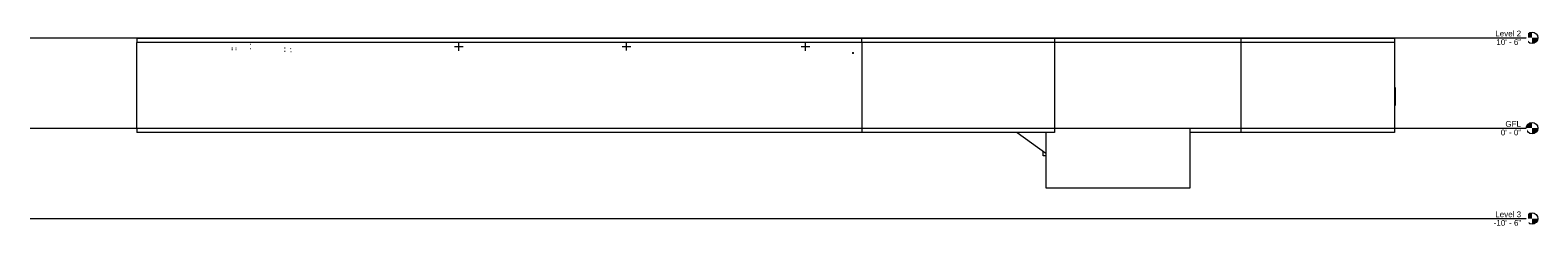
# Model space of a CAD drawing. Header units: inches. Extents: x -170 to 4251, y -136 to 137.
# Tile 4 of 4: x 2149 to 4251, y -136 to 137. Entities that reach past the tile are written whole.
import ezdxf

# ---------------------------------------------------------------- set-up
doc = ezdxf.new("R2010")
doc.units = ezdxf.units.IN
doc.header["$MEASUREMENT"] = 0
doc.linetypes.add('Grid Line 1_2_', pattern=[0.875, 0.5, -0.125, 0.125, -0.125])
for name, color, linetype, lineweight in [('A-FLOR', 192, 'Continuous', 18), ('A-FLOR-LEVL', 51, 'Continuous', 9), ('A-GLAZ-CWMG', 51, 'Continuous', 9), ('A-WALL', 113, 'Continuous', 18), ('M-HVAC-DUCT', 70, 'Continuous', 9), ('M-HVAC-DUCT-CNTR', 70, 'Continuous', 9), ('P-PIPE', 3, 'Continuous', 9), ('P-PIPE-CNTR', 3, 'Continuous', 9)]:
    doc.layers.add(name, color=color, linetype=linetype, lineweight=lineweight)
doc.styles.add('Arial', font='arial.ttf', dxfattribs={"height": 8})

# ---------------------------------------------------------------- blocks, each defined once
blk = doc.blocks.new('Rectangular Mullion - 2_5_ x 5_ rectangular 2-487004-South')
at = {"layer": 'A-GLAZ-CWMG'}
for p, q in [((-35, 56.6), (-34, 56.6)), ((-34, 56.6), (-34, 31.7)), ((-34, 31.7), (-35, 31.7))]:
    blk.add_line(p, q, dxfattribs=at)
blk = doc.blocks.new('Level - Level Head - Circle-50818-South')
at = {"layer": 'A-FLOR-LEVL'}
h = blk.add_hatch(color=256, dxfattribs=at)
edge = h.paths.add_edge_path()
edge.add_line((156.7, 0), (148.7, 0))
edge.add_arc((156.7, 0), 8, 90, 180, ccw=False)
edge.add_line((156.7, 8), (156.7, 0))
h = blk.add_hatch(color=256, dxfattribs=at)
edge = h.paths.add_edge_path()
edge.add_line((156.7, -8), (156.7, 0))
edge.add_line((156.7, 0), (164.7, 0))
edge.add_arc((156.7, 0), 8, 270, 360, ccw=False)
blk.add_circle((156.7, 0), 8, dxfattribs=at)

msp = doc.modelspace()

# ---------------------------------------------------------------- linework, layer by layer
at = {"layer": 'A-FLOR'}
for p, q in [((2297.9, 125.3), (4051.3, 125.3)), ((2297.9, 125.3), (2297.9, 119.3)), ((4051.3, 119.3), (2297.9, 119.3)), ((3308.8, 119.3), (3308.8, 125.3)), ((3577.3, 125.3), (3577.3, 119.3)), ((3837.2, 125.3), (3837.2, 119.3)), ((4051.3, 125.3), (4051.3, 119.3)), ((2297.9, 0), (2297.9, -6)), ((3308.8, 0), (3308.8, -6)), ((3577.3, 0), (3577.3, -6)), ((3837.2, 0), (3837.2, -6)), ((4051.3, 0), (4051.3, -6)), ((3577.3, -6), (2297.9, -6)), ((4051.3, -6), (3766.2, -6))]:
    msp.add_line(p, q, dxfattribs=at)
at = {"layer": 'A-WALL'}
for p, q in [((2297.9, 0), (2297.9, 119.3)), ((3308.8, 119.3), (3308.8, 0)), ((3577.3, 119.3), (3577.3, 0)), ((3837.2, 119.3), (3837.2, 0)), ((4051.3, 119.3), (4051.3, 0)), ((2297.9, 0), (3577.3, 0)), ((3766.2, 0), (4051.3, 0)), ((3766.2, -83), (3766.2, 0)), ((3525.1, -6), (3565.3, -34.8)), ((3565.3, -6), (3565.3, -83)), ((3561.4, -38.7), (3561.4, -32)), ((3565.3, -38.7), (3561.4, -38.7)), ((3565.3, -83), (3766.2, -83))]:
    msp.add_line(p, q, dxfattribs=at)
at = {"layer": 'M-HVAC-DUCT'}
for p, q in [((2457, 116.8), (2456.2, 116.8)), ((2456.2, 110.8), (2457, 110.8))]:
    msp.add_line(p, q, dxfattribs=at)
at = {"layer": 'M-HVAC-DUCT-CNTR'}
for p, q in [((2740.9, 113.8), (2752.9, 113.8)), ((2746.9, 107.8), (2746.9, 119.8)), ((2974.4, 114), (2986.4, 114)), ((2980.4, 108), (2980.4, 120)), ((3224.1, 113.8), (3236.1, 113.8)), ((3230.1, 107.8), (3230.1, 119.8))]:
    msp.add_line(p, q, dxfattribs=at)
at = {"layer": 'P-PIPE'}
for p, q in [((2431, 111.4), (2430.3, 111.4)), ((2430.3, 109.7), (2431, 109.7)), ((2436.5, 111.4), (2436, 111.4)), ((2436, 109.7), (2436.5, 109.7)), ((2504.7, 111.4), (2503.7, 111.4)), ((2503.7, 107.4), (2504.7, 107.4)), ((2512.5, 110.8), (2512, 110.7)), ((2512.6, 106.8), (2513.1, 106.8))]:
    msp.add_line(p, q, dxfattribs=at)
at = {"layer": 'P-PIPE-CNTR'}
for p, q in [((3296.3, 103.6), (3296.3, 106.1)), ((3295.1, 104.9), (3297.6, 104.9))]:
    msp.add_line(p, q, dxfattribs=at)

# ---------------------------------------------------------------- block references
at = {"layer": 'A-FLOR-LEVL'}
for p in [(4086.3, 126), (4086.3, 0), (4086.3, -126)]:
    msp.add_blockref('Level - Level Head - Circle-50818-South', p, dxfattribs=at)
at = {"layer": 'A-GLAZ-CWMG'}
msp.add_blockref('Rectangular Mullion - 2_5_ x 5_ rectangular 2-487004-South', (4086.3, 0), dxfattribs=at)

# ---------------------------------------------------------------- next in the draw order: texts
at = {"layer": 'A-FLOR-LEVL', "char_height": 8, "attachment_point": 1, "style": 'Arial', "bg_fill": 3, "box_fill_scale": 1.25, "bg_fill_color": 256, "bg_fill_true_color": 13158600, "bg_fill_transparency": 0}
for s, insert, width in [('Level 2', (4191.7, 135.9), 43.43), ('GFL', (4205.8, 9.9), 26.26), ('Level 3', (4191.7, -116.1), 43.43)]:
    msp.add_mtext(s, dxfattribs=dict(at, insert=insert, width=width))

# ---------------------------------------------------------------- next in the draw order: texts
for s, insert, width in [('10\' - 6"', (4193.2, 124), 42.016), ('0\' - 0"', (4199.4, -2), 34.542), ('-10\' - 6"', (4189.6, -128), 46.46)]:
    msp.add_mtext(s, dxfattribs=dict(at, insert=insert, width=width))

# ---------------------------------------------------------------- next in the draw order: linework, layer by layer
at = {"layer": 'A-FLOR-LEVL', "linetype": 'Grid Line 1_2_'}
for p, q in [((2149.1, 126), (4235.1, 126)), ((2149.1, 0), (4235.1, 0)), ((2149.1, -126), (4235.1, -126))]:
    msp.add_line(p, q, dxfattribs=at)

doc.saveas('drawing.dxf')
